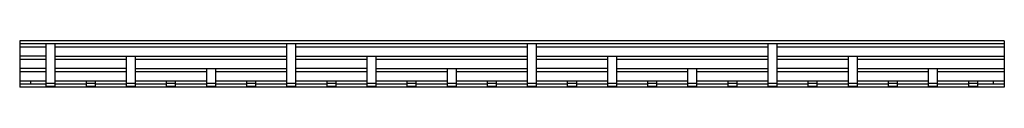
# Model space of a CAD drawing. Header units: millimetres. Extents: x 65 to 502, y 382 to 403.
import ezdxf

# ---------------------------------------------------------------- set-up
doc = ezdxf.new("R2010")
doc.units = ezdxf.units.MM
doc.header["$LTSCALE"] = 50.925605
doc.layers.get('0').update_dxf_attribs({"linetype": 'CONTINUOUS'})

msp = doc.modelspace()

# ---------------------------------------------------------------- linework, layer by layer
at = {"color": 7, "linetype": 'Continuous'}
for p, q in [((65.35, 402.79), (65.35, 382.29)), ((502.35, 402.79), (65.35, 402.79)), ((502.35, 402.79), (502.35, 382.29)), ((502.35, 401.54), (65.35, 401.54)), ((77.15, 400.04), (65.35, 400.04)), ((77.15, 382.54), (77.15, 401.54)), ((81.15, 382.54), (81.15, 401.54)), ((183.95, 400.04), (81.15, 400.04)), ((183.95, 382.54), (183.95, 401.54)), ((187.95, 382.54), (187.95, 401.54)), ((290.75, 400.04), (187.95, 400.04)), ((290.75, 382.54), (290.75, 401.54)), ((294.75, 382.54), (294.75, 401.54)), ((397.55, 400.04), (294.75, 400.04)), ((397.55, 382.54), (397.55, 401.54)), ((401.55, 382.54), (401.55, 401.54)), ((502.35, 400.04), (401.55, 400.04)), ((77.15, 396.04), (65.35, 396.04)), ((77.15, 394.54), (65.35, 394.54)), ((81.15, 396.04), (183.95, 396.04)), ((112.75, 394.54), (81.15, 394.54)), ((112.75, 382.54), (112.75, 396.04)), ((116.75, 382.54), (116.75, 396.04)), ((183.95, 394.54), (116.75, 394.54)), ((187.95, 396.04), (290.75, 396.04)), ((219.55, 394.54), (187.95, 394.54)), ((219.55, 382.54), (219.55, 396.04)), ((223.55, 382.54), (223.55, 396.04)), ((290.75, 394.54), (223.55, 394.54)), ((294.75, 396.04), (397.55, 396.04)), ((326.35, 394.54), (294.75, 394.54)), ((326.35, 382.54), (326.35, 396.04)), ((330.35, 382.54), (330.35, 396.04)), ((397.55, 394.54), (330.35, 394.54)), ((401.55, 396.04), (502.35, 396.04)), ((433.15, 394.54), (401.55, 394.54)), ((433.15, 382.54), (433.15, 396.04)), ((437.15, 382.54), (437.15, 396.04)), ((502.35, 394.54), (437.15, 394.54)), ((77.15, 390.54), (65.35, 390.54)), ((77.15, 389.04), (65.35, 389.04)), ((112.75, 390.54), (81.15, 390.54)), ((112.75, 389.04), (81.15, 389.04)), ((116.75, 390.54), (183.95, 390.54)), ((148.35, 389.04), (116.75, 389.04)), ((148.35, 382.54), (148.35, 390.54)), ((152.35, 382.54), (152.35, 390.54)), ((183.95, 389.04), (152.35, 389.04)), ((219.55, 390.54), (187.95, 390.54)), ((219.55, 389.04), (187.95, 389.04)), ((223.55, 390.54), (290.75, 390.54)), ((255.15, 389.04), (223.55, 389.04)), ((255.15, 382.54), (255.15, 390.54)), ((259.15, 382.54), (259.15, 390.54)), ((290.75, 389.04), (259.15, 389.04)), ((326.35, 390.54), (294.75, 390.54)), ((326.35, 389.04), (294.75, 389.04)), ((330.35, 390.54), (397.55, 390.54)), ((361.95, 389.04), (330.35, 389.04)), ((361.95, 382.54), (361.95, 390.54)), ((365.95, 382.54), (365.95, 390.54)), ((397.55, 389.04), (365.95, 389.04)), ((433.15, 390.54), (401.55, 390.54)), ((433.15, 389.04), (401.55, 389.04)), ((437.15, 390.54), (502.35, 390.54)), ((468.75, 389.04), (437.15, 389.04)), ((468.75, 382.54), (468.75, 390.54)), ((472.75, 382.54), (472.75, 390.54)), ((502.35, 389.04), (472.75, 389.04)), ((65.35, 385.04), (77.15, 385.04)), ((70.35, 383.54), (70.35, 385.04)), ((81.15, 385.04), (112.75, 385.04)), ((94.95, 382.54), (94.95, 385.04)), ((98.95, 382.54), (98.95, 385.04)), ((116.75, 385.04), (148.35, 385.04)), ((130.55, 382.54), (130.55, 385.04)), ((134.55, 382.54), (134.55, 385.04)), ((152.35, 385.04), (183.95, 385.04)), ((166.15, 382.54), (166.15, 385.04)), ((170.15, 382.54), (170.15, 385.04)), ((187.95, 385.04), (219.55, 385.04)), ((201.75, 382.54), (201.75, 385.04)), ((205.75, 382.54), (205.75, 385.04)), ((223.55, 385.04), (255.15, 385.04)), ((237.35, 382.54), (237.35, 385.04)), ((241.35, 382.54), (241.35, 385.04)), ((259.15, 385.04), (290.75, 385.04)), ((272.95, 382.54), (272.95, 385.04)), ((276.95, 382.54), (276.95, 385.04)), ((294.75, 385.04), (326.35, 385.04)), ((308.55, 382.54), (308.55, 385.04)), ((312.55, 382.54), (312.55, 385.04)), ((330.35, 385.04), (361.95, 385.04)), ((344.15, 382.54), (344.15, 385.04)), ((348.15, 382.54), (348.15, 385.04)), ((365.95, 385.04), (397.55, 385.04)), ((379.75, 382.54), (379.75, 385.04)), ((383.75, 382.54), (383.75, 385.04)), ((401.55, 385.04), (433.15, 385.04)), ((415.35, 382.54), (415.35, 385.04)), ((419.35, 382.54), (419.35, 385.04)), ((437.15, 385.04), (468.75, 385.04)), ((450.95, 382.54), (450.95, 385.04)), ((454.95, 382.54), (454.95, 385.04)), ((472.75, 385.04), (502.35, 385.04)), ((486.55, 382.54), (486.55, 385.04)), ((490.55, 382.54), (490.55, 385.04)), ((497.35, 385.04), (497.35, 383.54)), ((77.15, 383.54), (65.35, 383.54)), ((502.35, 382.29), (65.35, 382.29)), ((77.15, 384.04), (81.15, 384.04)), ((81.15, 382.54), (77.15, 382.54)), ((94.95, 383.54), (81.15, 383.54)), ((94.95, 384.04), (98.95, 384.04)), ((98.95, 382.54), (94.95, 382.54)), ((112.75, 383.54), (98.95, 383.54)), ((112.75, 384.04), (116.75, 384.04)), ((116.75, 382.54), (112.75, 382.54)), ((130.55, 383.54), (116.75, 383.54)), ((130.55, 384.04), (134.55, 384.04)), ((134.55, 382.54), (130.55, 382.54)), ((148.35, 383.54), (134.55, 383.54)), ((148.35, 384.04), (152.35, 384.04)), ((152.35, 382.54), (148.35, 382.54)), ((166.15, 383.54), (152.35, 383.54)), ((166.15, 384.04), (170.15, 384.04)), ((170.15, 382.54), (166.15, 382.54)), ((183.95, 383.54), (170.15, 383.54)), ((183.95, 384.04), (187.95, 384.04)), ((187.95, 382.54), (183.95, 382.54)), ((201.75, 383.54), (187.95, 383.54)), ((201.75, 384.04), (205.75, 384.04)), ((205.75, 382.54), (201.75, 382.54)), ((219.55, 383.54), (205.75, 383.54)), ((219.55, 384.04), (223.55, 384.04)), ((223.55, 382.54), (219.55, 382.54)), ((237.35, 383.54), (223.55, 383.54)), ((237.35, 384.04), (241.35, 384.04)), ((241.35, 382.54), (237.35, 382.54)), ((255.15, 383.54), (241.35, 383.54)), ((255.15, 384.04), (259.15, 384.04)), ((259.15, 382.54), (255.15, 382.54)), ((272.95, 383.54), (259.15, 383.54)), ((272.95, 384.04), (276.95, 384.04)), ((276.95, 382.54), (272.95, 382.54)), ((290.75, 383.54), (276.95, 383.54)), ((290.75, 384.04), (294.75, 384.04)), ((294.75, 382.54), (290.75, 382.54)), ((308.55, 383.54), (294.75, 383.54)), ((308.55, 384.04), (312.55, 384.04)), ((312.55, 382.54), (308.55, 382.54)), ((326.35, 383.54), (312.55, 383.54)), ((326.35, 384.04), (330.35, 384.04)), ((330.35, 382.54), (326.35, 382.54)), ((344.15, 383.54), (330.35, 383.54)), ((344.15, 384.04), (348.15, 384.04)), ((348.15, 382.54), (344.15, 382.54)), ((361.95, 383.54), (348.15, 383.54)), ((361.95, 384.04), (365.95, 384.04)), ((365.95, 382.54), (361.95, 382.54)), ((379.75, 383.54), (365.95, 383.54)), ((379.75, 384.04), (383.75, 384.04)), ((383.75, 382.54), (379.75, 382.54)), ((397.55, 383.54), (383.75, 383.54)), ((397.55, 384.04), (401.55, 384.04)), ((401.55, 382.54), (397.55, 382.54)), ((415.35, 383.54), (401.55, 383.54)), ((415.35, 384.04), (419.35, 384.04)), ((419.35, 382.54), (415.35, 382.54)), ((433.15, 383.54), (419.35, 383.54)), ((433.15, 384.04), (437.15, 384.04)), ((437.15, 382.54), (433.15, 382.54)), ((450.95, 383.54), (437.15, 383.54)), ((450.95, 384.04), (454.95, 384.04)), ((454.95, 382.54), (450.95, 382.54)), ((468.75, 383.54), (454.95, 383.54)), ((468.75, 384.04), (472.75, 384.04)), ((472.75, 382.54), (468.75, 382.54)), ((486.55, 383.54), (472.75, 383.54)), ((486.55, 384.04), (490.55, 384.04)), ((490.55, 382.54), (486.55, 382.54)), ((502.35, 383.54), (490.55, 383.54))]:
    msp.add_line(p, q, dxfattribs=at)

doc.saveas('drawing.dxf')
